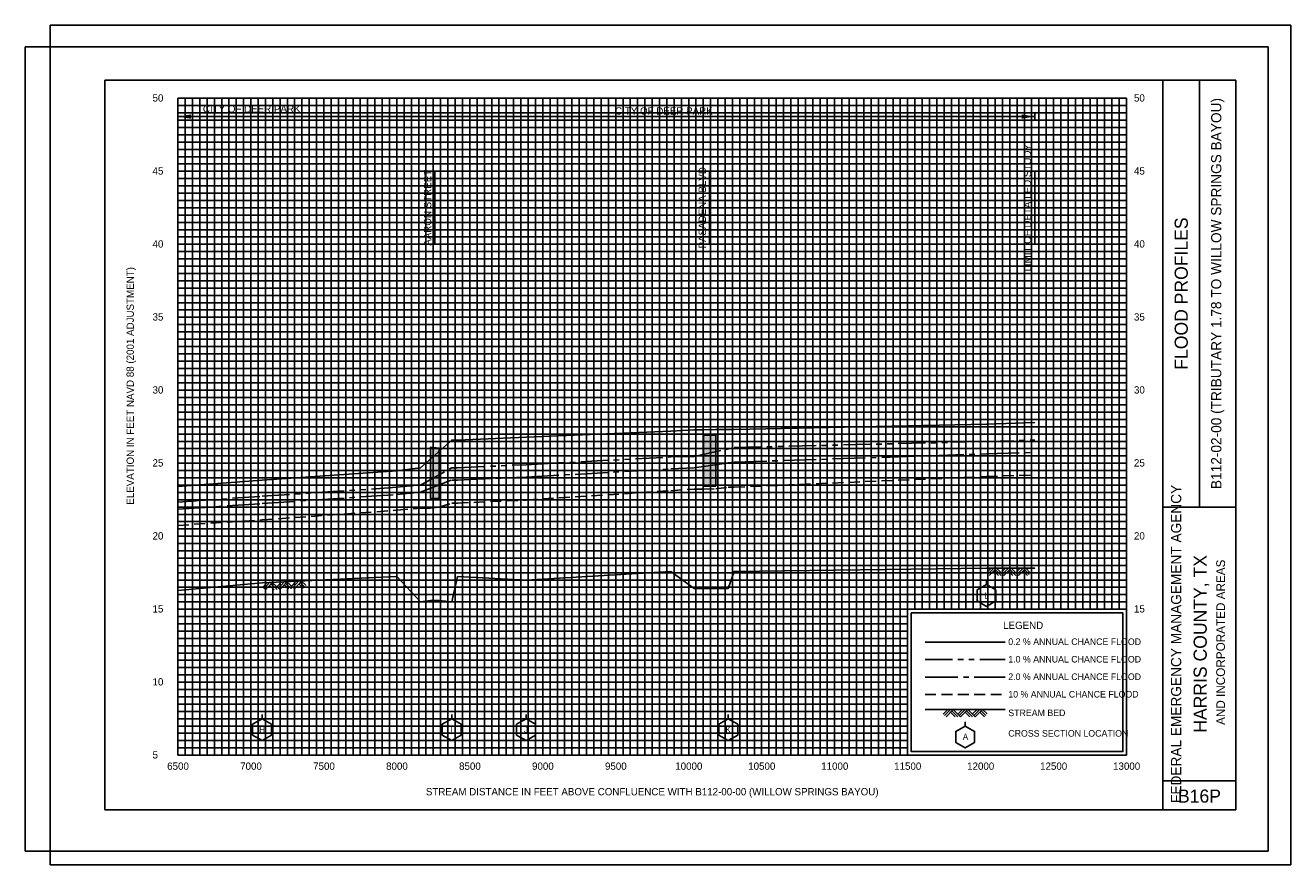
# Model space of a CAD drawing. Extents: x 8465 to 26284, y -89153 to -83390.
# Tile 2 of 2: x 17614 to 26284, y -89153 to -83403. Entities that reach past the tile are written whole.
import ezdxf
from ezdxf.enums import TextEntityAlignment as Align

# ---------------------------------------------------------------- set-up
doc = ezdxf.new("R2010")
doc.units = 0
doc.header["$LTSCALE"] = 300
doc.header["$MEASUREMENT"] = 0
for name, pattern in [('CENTER2', [1.125, 0.75, -0.125, 0.125, -0.125]), ('HIDDEN', [0.375, 0.25, -0.125]), ('PHANTOM2', [1.25, 0.625, -0.125, 0.125, -0.125, 0.125, -0.125])]:
    doc.linetypes.add(name, pattern=pattern)
doc.layers.get('0').update_dxf_attribs({"linetype": 'CONTINUOUS'})
for name, color, linetype in [('1', 5, 'CONTINUOUS'), ('7', 7, 'CONTINUOUS'), ('BACKWATER', 7, 'CONTINUOUS'), ('CULVERT', 7, 'CONTINUOUS'), ('GRIDS', 7, 'CONTINUOUS'), ('LEGEND_BOX', 7, 'CONTINUOUS'), ('ROCK', 7, 'CONTINUOUS'), ('STREAM', 5, 'CONTINUOUS'), ('SYMBOL', 3, 'CONTINUOUS'), ('WS10', 4, 'HIDDEN'), ('WS100', 5, 'PHANTOM2'), ('WS50', 1, 'CENTER2'), ('WS500', 1, 'CONTINUOUS'), ('XSEC', 7, 'CONTINUOUS'), ('XSECTEXTLINE', 7, 'CONTINUOUS')]:
    doc.layers.add(name, color=color, linetype=linetype)
doc.styles.add('HARRIS', font='UNVR57W.TTF')
picture_1 = doc.add_image_def('image2.jpg', size_in_pixel=(3400, 2200))

# ---------------------------------------------------------------- blocks, each defined once
blk = doc.blocks.new('ROCK', base_point=(0.312992, 0.001282))
at = {"layer": 'ROCK', "color": 1}
for p, q in [((0.375301, 0.001282), (0.312992, -0.061027)), ((0.412987, 0.001282), (0.331835, -0.07987)), ((0.450728, 0.001282), (0.350678, -0.098768)), ((0.450728, 0.001282), (0.550778, -0.098768)), ((0.575401, 0.001282), (0.513092, -0.061027)), ((0.613087, 0.001282), (0.531935, -0.07987)), ((0.650828, 0.001282), (0.550778, -0.098768)), ((0.650828, 0.001282), (0.750878, -0.098768)), ((0.775501, 0.001282), (0.713192, -0.061027)), ((0.813187, 0.001282), (0.732035, -0.07987)), ((0.850928, 0.001282), (0.750878, -0.098768)), ((0.850928, 0.001282), (0.913234, -0.06103)), ((0.413042, -0.036404), (0.475407, -0.098768)), ((0.431885, -0.017561), (0.513092, -0.098768)), ((0.613142, -0.036404), (0.675507, -0.098768)), ((0.631985, -0.017561), (0.713192, -0.098768)), ((0.813242, -0.036404), (0.875607, -0.098768)), ((0.832085, -0.017561), (0.895905, -0.08317))]:
    blk.add_line(p, q, dxfattribs=at)
blk = doc.blocks.new('XSEC')
at = {"layer": 'XSEC'}
blk.add_line((0, 0.149558), (0, 0.207141), dxfattribs=at)
blk.add_lwpolyline([(-0.129917, 0.074558), (-0.129917, -0.075442), (0, -0.150442), (0.129917, -0.075442), (0.129917, 0.074558), (0, 0.149558), (-0.129917, 0.074558), (-0.129917, 0.074558)], dxfattribs=at)

msp = doc.modelspace()

# ---------------------------------------------------------------- hatches: boundary and pattern name
at = {"layer": 'SYMBOL'}
h = msp.add_hatch(color=250, dxfattribs=at)
h.paths.add_polyline_path([(20389.9, -86644.4), (20389.9, -86294.1), (20450.4, -86300.4), (20450.4, -86644.4)])
h.paths.add_polyline_path([(22260, -86560.4), (22260, -86213.5), (22345, -86210.5), (22345, -86560.4)])

# ---------------------------------------------------------------- linework, layer by layer
at = {"color": 7, "elevation": 1000}
msp.add_lwpolyline([(24053.8, -88203.4), (23988.9, -88240.9), (23988.9, -88315.9), (24053.8, -88353.4), (24118.8, -88315.9), (24118.8, -88240.9), (24053.8, -88203.4)], dxfattribs=at)
at = {"linetype": 'ByBlock'}
for points in [[(18749.3, -84043.6, 1000), (18749.3, -84013.6, 1000), (18659.3, -84028.6, 1000)], [(24440.7, -84013.4, 1000), (24440.7, -84043.4, 1000), (24530.7, -84028.4, 1000)]]:
    msp.add_solid(points, dxfattribs=at)
at = {"layer": '1', "color": 8}
for p, q in [((17784.4, -83403.4, 1000), (17784.4, -89153.4, 1000)), ((26284.4, -83403.4, 1000), (17784.4, -83403.4, 1000)), ((26284.4, -83403.4, 1000), (26284.4, -89153.4, 1000)), ((26284.4, -89153.4, 1000), (26284.4, -83403.4, 1000)), ((26284.4, -83403.4, 1000), (26284.4, -89153.4, 1000)), ((17784.4, -89153.4, 1000), (26284.4, -89153.4, 1000))]:
    msp.add_line(p, q, dxfattribs=at)
at = {"layer": '1', "color": 162}
for p, q in [((18159.4, -83778.4, 1000), (18159.4, -88778.4, 1000)), ((25909.4, -83778.4, 1000), (18159.4, -83778.4, 1000)), ((25409.3, -88778.4, 1000), (25409.3, -83778.4, 1000)), ((25659.3, -86703.4, 1000), (25659.3, -83778.4, 1000)), ((25909.4, -88778.4, 1000), (25909.4, -83778.4, 1000)), ((25409.3, -86703.4, 1000), (25909.3, -86703.4, 1000)), ((25409.3, -88578.4, 1000), (25909.3, -88578.4, 1000)), ((18159.4, -88778.4, 1000), (25909.4, -88778.4, 1000))]:
    msp.add_line(p, q, dxfattribs=at)
at = {"layer": '7'}
for p, q in [((24053.8, -88203.4, 1000), (24053.8, -88174.6, 1000)), ((24053.8, -88203.4, 1000), (23988.9, -88240.9, 1000)), ((23988.9, -88240.9, 1000), (23988.9, -88315.9, 1000)), ((23988.9, -88240.9, 1000), (23988.9, -88240.9, 1000)), ((23988.9, -88240.9, 1000), (23988.9, -88240.9, 1000)), ((24118.8, -88240.9, 1000), (24053.8, -88203.4, 1000)), ((24118.8, -88315.9, 1000), (24118.8, -88240.9, 1000)), ((23988.9, -88315.9, 1000), (24053.8, -88353.4, 1000)), ((24053.8, -88353.4, 1000), (24118.8, -88315.9, 1000))]:
    msp.add_line(p, q, dxfattribs=at)
at = {"layer": 'BACKWATER'}
for p, q in [((18659.3, -83954.5, 1000), (18659.3, -84104.5, 1000)), ((24530.7, -84003.4, 1000), (24530.7, -84053.4, 1000)), ((18662.2, -84028.4, 1000), (24530.7, -84028.4, 1000))]:
    msp.add_line(p, q, dxfattribs=at)
at = {"layer": 'CULVERT', "color": 252, "elevation": 500}
for points in [[(22260, -86560.4), (22260, -86213.5), (22345, -86210.5), (22345, -86560.4), (22260, -86560.4)], [(20389.9, -86644.4), (20389.9, -86294.1), (20450.4, -86300.4), (20450.4, -86644.4), (20389.9, -86644.4)]]:
    msp.add_lwpolyline(points, dxfattribs=at)
at = {"layer": 'GRIDS', "color": 50}
for p, q in [((18659.3, -88403.4, 1000), (18659.3, -83903.4, 1000)), ((18659.3, -83903.4, 1000), (25159.3, -83903.4, 1000)), ((19159.3, -88403.4, 1000), (19159.3, -83903.4, 1000)), ((19659.3, -88403.4, 1000), (19659.3, -83903.4, 1000)), ((20159.3, -88403.4, 1000), (20159.3, -83903.4, 1000)), ((20659.3, -88403.4, 1000), (20659.3, -83903.4, 1000)), ((21159.2, -88403.4, 1000), (21159.2, -83903.4, 1000)), ((21659.3, -88403.4, 1000), (21659.3, -83903.4, 1000)), ((22159.3, -88403.4, 1000), (22159.3, -83903.4, 1000)), ((22659.3, -88403.4, 1000), (22659.3, -83903.4, 1000)), ((23159.3, -88403.4, 1000), (23159.3, -83903.4, 1000)), ((23659.3, -88403.4, 1000), (23659.3, -83903.4, 1000)), ((25159.3, -88403.4, 1000), (25159.3, -83903.4, 1000)), ((18659.3, -84903.4, 1000), (25159.3, -84903.4, 1000)), ((18659.3, -85403.4, 1000), (25159.3, -85403.4, 1000)), ((18659.3, -85903.4, 1000), (25159.3, -85903.4, 1000)), ((18659.3, -86403.4, 1000), (25159.3, -86403.4, 1000)), ((18659.3, -86903.4, 1000), (25159.3, -86903.4, 1000)), ((18659.3, -87403.4, 1000), (25159.3, -87403.4, 1000)), ((18659.3, -87903.4, 1000), (23659.3, -87903.4, 1000)), ((18659.3, -88403.4, 1000), (25159.3, -88403.4, 1000))]:
    msp.add_line(p, q, dxfattribs=at)
at = {"layer": 'GRIDS', "color": 8, "linetype": 'Continuous'}
for p, q in [((18709.3, -88403.4, 1000), (18709.3, -83903.4, 1000)), ((18759.3, -88403.4, 1000), (18759.3, -83903.4, 1000)), ((18809.3, -88403.4, 1000), (18809.3, -83903.4, 1000)), ((18859.3, -88403.4, 1000), (18859.3, -83903.4, 1000)), ((18909.3, -88403.4, 1000), (18909.3, -83903.4, 1000)), ((18959.3, -88403.4, 1000), (18959.3, -83903.4, 1000)), ((19009.3, -88403.4, 1000), (19009.3, -83903.4, 1000)), ((19059.3, -88403.4, 1000), (19059.3, -83903.4, 1000)), ((19109.3, -88403.4, 1000), (19109.3, -83903.4, 1000)), ((19209.3, -88403.4, 1000), (19209.3, -83903.4, 1000)), ((19259.3, -88403.4, 1000), (19259.3, -83903.4, 1000)), ((19309.3, -88403.4, 1000), (19309.3, -83903.4, 1000)), ((19359.3, -88403.4, 1000), (19359.3, -83903.4, 1000)), ((19409.3, -88403.4, 1000), (19409.3, -83903.4, 1000)), ((19459.3, -88403.4, 1000), (19459.3, -83903.4, 1000)), ((19509.3, -88403.4, 1000), (19509.3, -83903.4, 1000)), ((19559.3, -88403.4, 1000), (19559.3, -83903.4, 1000)), ((19609.3, -88403.4, 1000), (19609.3, -83903.4, 1000)), ((19709.3, -88403.4, 1000), (19709.3, -83903.4, 1000)), ((19759.3, -88403.4, 1000), (19759.3, -83903.4, 1000)), ((19809.3, -88403.4, 1000), (19809.3, -83903.4, 1000)), ((19859.3, -88403.4, 1000), (19859.3, -83903.4, 1000)), ((19909.3, -88403.4, 1000), (19909.3, -83903.4, 1000)), ((19959.3, -88403.4, 1000), (19959.3, -83903.4, 1000)), ((20009.3, -88403.4, 1000), (20009.3, -83903.4, 1000)), ((20059.3, -88403.4, 1000), (20059.3, -83903.4, 1000)), ((20109.3, -88403.4, 1000), (20109.3, -83903.4, 1000)), ((20209.3, -88403.4, 1000), (20209.3, -83903.4, 1000)), ((20259.3, -88403.4, 1000), (20259.3, -83903.4, 1000)), ((20309.3, -88403.4, 1000), (20309.3, -83903.4, 1000)), ((20359.3, -88403.4, 1000), (20359.3, -83903.4, 1000)), ((20409.3, -88403.4, 1000), (20409.3, -83903.4, 1000)), ((20459.3, -88403.4, 1000), (20459.3, -83903.4, 1000)), ((20509.3, -88403.4, 1000), (20509.3, -83903.4, 1000)), ((20559.3, -88403.4, 1000), (20559.3, -83903.4, 1000)), ((20609.3, -88403.4, 1000), (20609.3, -83903.4, 1000)), ((20709.3, -88403.4, 1000), (20709.3, -83903.4, 1000)), ((20759.3, -88403.4, 1000), (20759.3, -83903.4, 1000)), ((20809.3, -88403.4, 1000), (20809.3, -83903.4, 1000)), ((20859.3, -88403.4, 1000), (20859.3, -83903.4, 1000)), ((20909.3, -88403.4, 1000), (20909.3, -83903.4, 1000)), ((20959.3, -88403.4, 1000), (20959.3, -83903.4, 1000)), ((21009.3, -88403.4, 1000), (21009.3, -83903.4, 1000)), ((21059.3, -88403.4, 1000), (21059.3, -83903.4, 1000)), ((21109.3, -88403.4, 1000), (21109.3, -83903.4, 1000)), ((21159.3, -88353.4, 1000), (21159.3, -83903.4, 1000)), ((21209.3, -88403.4, 1000), (21209.3, -83903.4, 1000)), ((21259.3, -88403.4, 1000), (21259.3, -83903.4, 1000)), ((21309.3, -88403.4, 1000), (21309.3, -83903.4, 1000)), ((21359.3, -88403.4, 1000), (21359.3, -83903.4, 1000)), ((21409.3, -88403.4, 1000), (21409.3, -83903.4, 1000)), ((21459.3, -88403.4, 1000), (21459.3, -83903.4, 1000)), ((21509.3, -88403.4, 1000), (21509.3, -83903.4, 1000)), ((21559.3, -88403.4, 1000), (21559.3, -83903.4, 1000)), ((21609.3, -88403.4, 1000), (21609.3, -83903.4, 1000)), ((21709.3, -88403.4, 1000), (21709.3, -83903.4, 1000)), ((21759.3, -88403.4, 1000), (21759.3, -83903.4, 1000)), ((21809.3, -88403.4, 1000), (21809.3, -83903.4, 1000)), ((21859.3, -88403.4, 1000), (21859.3, -83903.4, 1000)), ((21909.3, -88403.4, 1000), (21909.3, -83903.4, 1000)), ((21959.3, -88403.4, 1000), (21959.3, -83903.4, 1000)), ((22009.3, -88403.4, 1000), (22009.3, -83903.4, 1000)), ((22059.3, -88403.4, 1000), (22059.3, -83903.4, 1000)), ((22109.3, -88403.4, 1000), (22109.3, -83903.4, 1000)), ((22209.3, -88403.4, 1000), (22209.3, -83903.4, 1000)), ((22259.3, -88403.4, 1000), (22259.3, -83903.4, 1000)), ((22309.3, -88403.4, 1000), (22309.3, -83903.4, 1000)), ((22359.3, -88403.4, 1000), (22359.3, -83903.4, 1000)), ((22409.3, -88403.4, 1000), (22409.3, -83903.4, 1000)), ((22459.3, -88403.4, 1000), (22459.3, -83903.4, 1000)), ((22509.3, -88403.4, 1000), (22509.3, -83903.4, 1000)), ((22559.3, -88403.4, 1000), (22559.3, -83903.4, 1000)), ((22609.3, -88403.4, 1000), (22609.3, -83903.4, 1000)), ((22709.3, -88403.4, 1000), (22709.3, -83903.4, 1000)), ((22759.3, -88403.4, 1000), (22759.3, -83903.4, 1000)), ((22809.3, -88403.4, 1000), (22809.3, -83903.4, 1000)), ((22859.3, -88403.4, 1000), (22859.3, -83903.4, 1000)), ((22909.3, -88403.4, 1000), (22909.3, -83903.4, 1000)), ((22959.3, -88403.4, 1000), (22959.3, -83903.4, 1000)), ((23009.3, -88403.4, 1000), (23009.3, -83903.4, 1000)), ((23059.3, -88403.4, 1000), (23059.3, -83903.4, 1000)), ((23109.3, -88403.4, 1000), (23109.3, -83903.4, 1000)), ((23209.3, -88403.4, 1000), (23209.3, -83903.4, 1000)), ((23259.3, -88403.4, 1000), (23259.3, -83903.4, 1000)), ((23309.3, -88403.4, 1000), (23309.3, -83903.4, 1000)), ((23359.3, -88403.4, 1000), (23359.3, -83903.4, 1000)), ((23409.3, -88403.4, 1000), (23409.3, -83903.4, 1000)), ((23459.3, -88403.4, 1000), (23459.3, -83903.4, 1000)), ((23509.3, -88403.4, 1000), (23509.3, -83903.4, 1000)), ((23559.3, -88403.4, 1000), (23559.3, -83903.4, 1000)), ((23609.3, -88403.4, 1000), (23609.3, -83903.4, 1000)), ((23709.3, -87403.4, 1000), (23709.3, -83903.4, 1000)), ((23759.3, -87403.4, 1000), (23759.3, -83903.4, 1000)), ((23809.3, -87403.4, 1000), (23809.3, -83903.4, 1000)), ((23859.3, -87403.4, 1000), (23859.3, -83903.4, 1000)), ((23909.3, -87403.4, 1000), (23909.3, -83903.4, 1000)), ((23959.3, -87403.4, 1000), (23959.3, -83903.4, 1000)), ((24009.3, -87403.4, 1000), (24009.3, -83903.4, 1000)), ((24059.3, -87403.4, 1000), (24059.3, -83903.4, 1000)), ((24109.3, -87403.4, 1000), (24109.3, -83903.4, 1000)), ((24209.3, -87403.4, 1000), (24209.3, -83903.4, 1000)), ((24259.3, -87403.4, 1000), (24259.3, -83903.4, 1000)), ((24309.3, -87403.4, 1000), (24309.3, -83903.4, 1000)), ((24359.3, -87403.4, 1000), (24359.3, -83903.4, 1000)), ((24409.3, -87403.4, 1000), (24409.3, -83903.4, 1000)), ((24459.3, -87403.4, 1000), (24459.3, -83903.4, 1000)), ((24509.3, -87403.4, 1000), (24509.3, -83903.4, 1000)), ((24559.3, -87403.4, 1000), (24559.3, -83903.4, 1000)), ((24609.3, -87403.4, 1000), (24609.3, -83903.4, 1000)), ((24709.3, -87403.4, 1000), (24709.3, -83903.4, 1000)), ((24759.3, -87403.4, 1000), (24759.3, -83903.4, 1000)), ((24809.3, -87403.4, 1000), (24809.3, -83903.4, 1000)), ((24859.3, -87403.4, 1000), (24859.3, -83903.4, 1000)), ((24909.3, -87403.4, 1000), (24909.3, -83903.4, 1000)), ((24959.3, -87403.4, 1000), (24959.3, -83903.4, 1000)), ((25009.3, -87403.4, 1000), (25009.3, -83903.4, 1000)), ((25059.3, -87403.4, 1000), (25059.3, -83903.4, 1000)), ((25109.3, -87403.4, 1000), (25109.3, -83903.4, 1000)), ((18659.3, -83953.4, 1000), (25159.3, -83953.4, 1000)), ((18659.3, -84003.4, 1000), (25159.3, -84003.4, 1000)), ((18659.3, -84053.4, 1000), (25159.3, -84053.4, 1000)), ((18659.3, -84103.4, 1000), (25159.3, -84103.4, 1000)), ((18659.3, -84153.4, 1000), (25159.3, -84153.4, 1000)), ((18659.3, -84203.4, 1000), (25159.3, -84203.4, 1000)), ((18659.3, -84253.4, 1000), (25159.3, -84253.4, 1000)), ((18659.3, -84303.4, 1000), (25159.3, -84303.4, 1000)), ((18659.3, -84353.4, 1000), (25159.3, -84353.4, 1000)), ((18659.3, -84453.4, 1000), (25159.3, -84453.4, 1000)), ((18659.3, -84503.4, 1000), (25159.3, -84503.4, 1000)), ((18659.3, -84553.4, 1000), (25159.3, -84553.4, 1000)), ((18659.3, -84603.4, 1000), (25159.3, -84603.4, 1000)), ((18659.3, -84653.4, 1000), (25159.3, -84653.4, 1000)), ((18659.3, -84703.4, 1000), (25159.3, -84703.4, 1000)), ((18659.3, -84753.4, 1000), (25159.3, -84753.4, 1000)), ((18659.3, -84803.4, 1000), (25159.3, -84803.4, 1000)), ((18659.3, -84853.4, 1000), (25159.3, -84853.4, 1000)), ((18659.3, -84953.4, 1000), (25159.3, -84953.4, 1000)), ((18659.3, -85003.4, 1000), (25159.3, -85003.4, 1000)), ((18659.3, -85053.4, 1000), (25159.3, -85053.4, 1000)), ((18659.3, -85103.4, 1000), (25159.3, -85103.4, 1000)), ((18659.3, -85153.4, 1000), (25159.3, -85153.4, 1000)), ((18659.3, -85203.4, 1000), (25159.3, -85203.4, 1000)), ((18659.3, -85253.4, 1000), (25159.3, -85253.4, 1000)), ((18659.3, -85303.4, 1000), (25159.3, -85303.4, 1000)), ((18659.3, -85353.4, 1000), (25159.3, -85353.4, 1000)), ((18659.3, -85453.4, 1000), (25159.3, -85453.4, 1000)), ((18659.3, -85503.4, 1000), (25159.3, -85503.4, 1000)), ((18659.3, -85553.4, 1000), (25159.3, -85553.4, 1000)), ((18659.3, -85603.4, 1000), (25159.3, -85603.4, 1000)), ((18659.3, -85653.4, 1000), (25159.3, -85653.4, 1000)), ((18659.3, -85703.4, 1000), (25159.3, -85703.4, 1000)), ((18659.3, -85753.4, 1000), (25159.3, -85753.4, 1000)), ((18659.3, -85803.4, 1000), (25159.3, -85803.4, 1000)), ((18659.3, -85853.4, 1000), (25159.3, -85853.4, 1000)), ((18659.3, -85953.4, 1000), (25159.3, -85953.4, 1000)), ((18659.3, -86003.4, 1000), (25159.3, -86003.4, 1000)), ((18659.3, -86053.4, 1000), (25159.3, -86053.4, 1000)), ((18659.3, -86103.4, 1000), (25159.3, -86103.4, 1000)), ((18659.3, -86153.4, 1000), (25159.3, -86153.4, 1000)), ((18659.3, -86203.4, 1000), (25159.3, -86203.4, 1000)), ((18659.3, -86253.4, 1000), (25159.3, -86253.4, 1000)), ((18659.3, -86303.4, 1000), (25159.3, -86303.4, 1000)), ((18659.3, -86353.4, 1000), (25159.3, -86353.4, 1000)), ((18659.3, -86453.4, 1000), (25159.3, -86453.4, 1000)), ((18659.3, -86503.4, 1000), (25159.3, -86503.4, 1000)), ((18659.3, -86553.4, 1000), (25159.3, -86553.4, 1000)), ((18659.3, -86603.4, 1000), (25159.3, -86603.4, 1000)), ((18659.3, -86653.4, 1000), (25159.3, -86653.4, 1000)), ((18659.3, -86703.4, 1000), (25159.3, -86703.4, 1000)), ((18659.3, -86753.4, 1000), (25159.3, -86753.4, 1000)), ((18659.3, -86803.4, 1000), (25159.3, -86803.4, 1000)), ((18659.3, -86853.4, 1000), (25159.3, -86853.4, 1000)), ((18659.3, -86953.4, 1000), (25159.3, -86953.4, 1000)), ((18659.3, -87003.4, 1000), (25159.3, -87003.4, 1000)), ((18659.3, -87053.4, 1000), (25159.3, -87053.4, 1000)), ((18659.3, -87103.4, 1000), (25159.3, -87103.4, 1000)), ((18659.3, -87153.4, 1000), (25159.3, -87153.4, 1000)), ((18659.3, -87203.4, 1000), (25159.3, -87203.4, 1000)), ((18659.3, -87253.4, 1000), (25159.3, -87253.4, 1000)), ((18659.3, -87303.4, 1000), (25159.3, -87303.4, 1000)), ((18659.3, -87353.4, 1000), (25159.3, -87353.4, 1000)), ((18659.3, -87453.4, 1000), (23659.3, -87453.4, 1000)), ((18659.3, -87503.4, 1000), (23659.3, -87503.4, 1000)), ((18659.3, -87553.4, 1000), (23659.3, -87553.4, 1000)), ((18659.3, -87603.4, 1000), (23659.3, -87603.4, 1000)), ((18659.3, -87653.4, 1000), (23659.3, -87653.4, 1000)), ((18659.3, -87703.4, 1000), (23659.3, -87703.4, 1000)), ((18659.3, -87753.4, 1000), (23659.3, -87753.4, 1000)), ((18659.3, -87803.4, 1000), (23659.3, -87803.4, 1000)), ((18659.3, -87853.4, 1000), (23659.3, -87853.4, 1000)), ((18659.3, -87953.4, 1000), (23659.3, -87953.4, 1000)), ((18659.3, -88003.4, 1000), (23659.3, -88003.4, 1000)), ((18659.3, -88053.4, 1000), (23659.3, -88053.4, 1000)), ((18659.3, -88103.4, 1000), (23659.3, -88103.4, 1000)), ((18659.3, -88153.4, 1000), (23659.3, -88153.4, 1000)), ((18659.3, -88203.4, 1000), (23659.3, -88203.4, 1000)), ((18659.3, -88253.4, 1000), (23659.3, -88253.4, 1000)), ((18659.3, -88303.4, 1000), (23659.3, -88303.4, 1000)), ((18659.3, -88353.4, 1000), (23659.3, -88353.4, 1000))]:
    msp.add_line(p, q, dxfattribs=at)
at = {"layer": 'GRIDS', "color": 50, "linetype": 'Continuous'}
for p, q in [((24159.3, -87403.4, 1000), (24159.3, -83903.4, 1000)), ((24659.3, -87403.4, 1000), (24659.3, -83903.4, 1000)), ((18659.3, -84403.4, 1000), (25159.3, -84403.4, 1000))]:
    msp.add_line(p, q, dxfattribs=at)
at = {"layer": 'LEGEND_BOX', "color": 0, "elevation": 1000}
msp.add_lwpolyline([(23684.3, -87428.4), (23684.3, -88378.4), (25134.3, -88378.4), (25134.3, -87428.4), (23684.3, -87428.4), (23684.3, -87428.4)], dxfattribs=at)
at = {"layer": 'STREAM'}
msp.add_line((23778.8, -88090.1, 1000), (24328.8, -88090.1, 1000), dxfattribs=at)
at = {"layer": 'STREAM', "elevation": 500}
msp.add_lwpolyline([(18659.3, -87275.3), (19236.5, -87223.4), (20160, -87179.4), (20322.6, -87353.4), (20389.9, -87344.4), (20450.4, -87344.4), (20535.4, -87353.4), (20575.5, -87179.4), (21045.3, -87205.4), (22036.3, -87144.4), (22196.3, -87260.4), (22260, -87260.4), (22345, -87260.4), (22430, -87260.4), (22470, -87144.4), (24200, -87122.4), (24530.7, -87122.4), (24530.7, -87122.4)], dxfattribs=at)
at = {"layer": 'STREAM', "color": 1, "elevation": 1000}
msp.add_lwpolyline([(18659.3, -87275.3), (19236.5, -87223.4), (20160, -87179.4), (20322.6, -87353.4), (20389.9, -87344.4), (20450.4, -87344.4), (20535.4, -87353.4), (20575.5, -87179.4), (21045.3, -87205.4), (22036.3, -87144.4), (22196.3, -87260.4), (22260, -87260.4), (22345, -87260.4), (22430, -87260.4), (22470, -87144.4), (24200, -87122.4), (24530.7, -87122.4), (24530.7, -87122.4)], dxfattribs=at)
at = {"layer": 'WS10'}
msp.add_line((23778.7, -87988.4, 1000), (24328.7, -87988.4, 1000), dxfattribs=at)
at = {"layer": 'WS10', "elevation": 500}
msp.add_lwpolyline([(18659.3, -86829.2), (19236.5, -86791.4), (19236.5, -86791.4), (20160, -86725.4), (20160, -86725.4), (20322.6, -86711.4), (20322.6, -86711.4), (20389.9, -86711.4), (20389.9, -86711.4), (20450.4, -86704.4), (20450.4, -86704.4), (20535.4, -86676.4), (20535.4, -86676.4), (20575.5, -86676.4), (20575.5, -86676.4), (21045.3, -86655.4), (21045.3, -86655.4), (22036.3, -86591.4), (22036.3, -86591.4), (22196.3, -86580.4), (22196.3, -86580.4), (22260, -86580.4), (22260, -86580.4), (22345, -86578.4), (22345, -86578.4), (22430, -86568.4), (22430, -86568.4), (22470, -86567.4), (22470, -86567.4), (24200, -86494.4), (24200, -86494.4), (24530.7, -86483.4), (24530.7, -86483.4)], dxfattribs=at)
at = {"layer": 'WS100'}
msp.add_line((23778.8, -87748.4, 1000), (24328.8, -87748.4, 1000), dxfattribs=at)
at = {"layer": 'WS100', "elevation": 500}
msp.add_lwpolyline([(18659.3, -86669.5), (19236.5, -86629.4), (19236.5, -86629.4), (20160, -86568.4), (20160, -86568.4), (20322.6, -86551.4), (20322.6, -86551.4), (20322.6, -86553.4), (20322.6, -86553.4), (20535.4, -86434.4), (20535.4, -86434.4), (20535.4, -86434.4), (20535.4, -86434.4), (20575.5, -86434.4), (20575.5, -86434.4), (21045.3, -86413.4), (21045.3, -86413.4), (22036.3, -86360.4), (22036.3, -86360.4), (22196.3, -86356.4), (22196.3, -86356.4), (22196.3, -86356.4), (22196.3, -86356.4), (22470, -86296.4), (22470, -86296.4), (22470, -86296.4), (22470, -86296.4), (22470, -86296.4), (22470, -86296.4), (24200, -86254.4), (24200, -86254.4), (24530.7, -86244.4), (24530.7, -86244.4)], dxfattribs=at)
at = {"layer": 'WS50'}
msp.add_line((23778.8, -87868.4, 1000), (24328.8, -87868.4, 1000), dxfattribs=at)
at = {"layer": 'WS50', "elevation": 500}
msp.add_lwpolyline([(18659.3, -86718.9), (19236.5, -86679.4), (19236.5, -86679.4), (20160, -86617.4), (20160, -86617.4), (20322.6, -86601.4), (20322.6, -86601.4), (20322.6, -86601.4), (20322.6, -86601.4), (20535.4, -86518.4), (20535.4, -86518.4), (20535.4, -86518.4), (20535.4, -86518.4), (20575.5, -86518.4), (20575.5, -86518.4), (21045.3, -86498.4), (21045.3, -86498.4), (22036.3, -86442.4), (22036.3, -86442.4), (22196.3, -86435.4), (22196.3, -86435.4), (22196.3, -86435.4), (22196.3, -86435.4), (22430, -86401.4), (22430, -86401.4), (22430, -86401.4), (22430, -86401.4), (22470, -86396.4), (22470, -86396.4), (24200, -86339.4), (24200, -86339.4), (24530.7, -86329.4), (24530.7, -86329.4)], dxfattribs=at)
at = {"layer": 'WS500'}
msp.add_line((23778.8, -87628.4, 1000), (24328.8, -87628.4, 1000), dxfattribs=at)
at = {"layer": 'WS500', "elevation": 500}
msp.add_lwpolyline([(18659.3, -86562.4), (19236.5, -86518.4), (19236.5, -86518.4), (20160, -86454.4), (20160, -86454.4), (20322.6, -86434.4), (20322.6, -86434.4), (20322.6, -86434.4), (20322.6, -86434.4), (20535.4, -86244.4), (20535.4, -86244.4), (20535.4, -86244.4), (20535.4, -86244.4), (20575.5, -86244.4), (20575.5, -86244.4), (21045.3, -86224.4), (21045.3, -86224.4), (22036.3, -86183.4), (22036.3, -86183.4), (22196.3, -86174.4), (22196.3, -86174.4), (22260, -86174.4), (22260, -86174.4), (22345, -86171.4), (22345, -86171.4), (22430, -86171.4), (22430, -86171.4), (22470, -86171.4), (22470, -86171.4), (24200, -86136.4), (24200, -86136.4), (24530.7, -86124.4), (24530.7, -86124.4)], dxfattribs=at)
at = {"layer": 'XSECTEXTLINE', "color": 0, "elevation": 500}
for points in [[(20420.1, -84903.4), (20420.1, -84403.4), (20420.1, -84403.4)], [(22302.5, -84903.4), (22302.5, -84403.4), (22302.5, -84403.4)], [(24530.7, -84903.4), (24530.7, -84403.4), (24530.7, -84403.4)]]:
    msp.add_lwpolyline(points, dxfattribs=at)

# ---------------------------------------------------------------- block references
at = {"layer": 'ROCK', "color": 1, "xscale": 500, "yscale": 500, "zscale": 500}
msp.add_blockref('ROCK', (24200, -87122.4, 500), dxfattribs=at)
at = {"layer": 'ROCK', "color": 1, "xscale": 500.0000000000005, "yscale": 500, "zscale": 500, "rotation": 2.727761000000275}
msp.add_blockref('ROCK', (19236.5, -87223.4, 500), dxfattribs=at)
at = {"layer": 'ROCK', "xscale": 500.0000000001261, "yscale": 500, "zscale": 500, "rotation": 0.1250770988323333}
msp.add_blockref('ROCK', (23903.8, -88090.4, 666.5), dxfattribs=at)
at = {"layer": 'XSEC', "color": 3, "xscale": 500, "yscale": 500, "zscale": 500}
for p in [(24200, -87308.9, 500), (19236.5, -88228.4, 500), (20535.4, -88228.4, 500), (21045.3, -88228.4, 500), (22430, -88228.4, 500)]:
    msp.add_blockref('XSEC', p, dxfattribs=at)

# ---------------------------------------------------------------- texts
at = {"style": 'HARRIS'}
for s, height, p in [('50', 50, (18485.5, -83925.9, 1000)), ('50', 50, (25210.5, -83925.9, 1000)), ('45', 50, (18485.5, -84425.9, 1000)), ('45', 50, (25210.5, -84425.9, 1000)), ('40', 50, (18485.5, -84925.9, 1000)), ('40', 50, (25210.5, -84925.9, 1000)), ('35', 50, (18485.5, -85425.9, 1000)), ('35', 50, (25210.5, -85425.9, 1000)), ('30', 50, (18485.5, -85925.9, 1000)), ('30', 50, (25210.5, -85925.9, 1000)), ('25', 50, (18485.5, -86425.9, 1000)), ('25', 50, (25210.5, -86425.9, 1000)), ('20', 50, (18485.5, -86925.9, 1000)), ('20', 50, (25210.5, -86925.9, 1000)), ('15', 50, (18485.5, -87425.9, 1000)), ('15', 50, (25210.5, -87425.9, 1000)), ('LEGEND', 50, (24313.7, -87538.7, 1000)), ('0.2 % ANNUAL CHANCE FLOOD', 45, (24349.4, -87648.4, 1000)), ('1.0 % ANNUAL CHANCE FLOOD', 45, (24349.4, -87768.4, 1000)), ('10', 50, (18485.5, -87925.9, 1000)), ('2.0 % ANNUAL CHANCE FLOOD', 45, (24349.4, -87888.4, 1000)), ('10 % ANNUAL CHANCE FLOOD', 45, (24349.4, -88008.4, 1000)), ('STREAM BED', 45, (24349.4, -88135.9, 1000)), ('CROSS SECTION LOCATION', 45, (24349.4, -88276.3, 1000)), ('5', 50, (18485.5, -88425.9, 1000))]:
    msp.add_text(s, height=height, dxfattribs=at).set_placement(p)
for p in [(18830.6, -83950.8, 1000), (21655, -83965, 1000)]:
    msp.add_text('CITY OF DEER PARK', height=50, dxfattribs=at).set_placement(p, align=Align.TOP_LEFT)
for s, height, p in [('B112-02-00 (TRIBUTARY 1.78 TO WILLOW SPRINGS BAYOU)', 70, (25809.3, -85240.9, 1000)), ('LIMIT OF DETAILED STUDY', 50, (24505.7, -84653.4, 500)), ('AARON STREET', 50, (20395.1, -84653.4, 500)), ('PASADENA BLVD', 50, (22277.5, -84653.4, 500)), ('HARRIS COUNTY, TX', 90, (25709.3, -87640.9, 1000))]:
    msp.add_text(s, height=height, rotation=90, dxfattribs=at).set_placement(p, align=Align.CENTER)
at = {"color": 30, "style": 'HARRIS'}
msp.add_text('FLOOD PROFILES', height=90, rotation=90, dxfattribs=at).set_placement((25579.3, -85240.9, 1000), align=Align.CENTER)
at = {"style": 'HARRIS'}
msp.add_text('ELEVATION IN FEET NAVD 88 (2001 ADJUSTMENT)', height=50, rotation=90, dxfattribs=at).set_placement((18357.4, -86687.1, 1000))
at = {"color": 250, "style": 'HARRIS'}
for s, height, p in [('FEDERAL EMERGENCY MANAGEMENT AGENCY', 70, (25534.3, -87640.9, 1000)), (' AND INCORPORATED AREAS', 60, (25834.3, -87640.9, 1000))]:
    msp.add_text(s, height=height, rotation=90, dxfattribs=at).set_placement(p, align=Align.CENTER)
at = {"color": 0, "style": 'HARRIS'}
for s, p in [('L', (24200, -87308.9, 500)), ('H', (19236.5, -88228.4, 500)), ('I', (20535.4, -88228.4, 500)), ('J', (21045.3, -88228.4, 500)), ('K', (22430, -88228.4, 500))]:
    msp.add_text(s, height=42.5, dxfattribs=at).set_placement(p, align=Align.MIDDLE_CENTER)
msp.add_text('A', height=42.5, dxfattribs=at).set_placement((24037.1, -88299, 1000))
at = {"style": 'HARRIS'}
for s, height, p in [('6500', 50, (18660.2, -88503.4, 1000)), ('7000', 50, (19160.2, -88503.4, 1000)), ('7500', 50, (19660.2, -88503.4, 1000)), ('8000', 50, (20160.2, -88503.4, 1000)), ('8500', 50, (20660.2, -88503.4, 1000)), ('9000', 50, (21160.2, -88503.4, 1000)), ('9500', 50, (21660.2, -88503.4, 1000)), ('10000', 50, (22160.2, -88503.4, 1000)), ('10500', 50, (22660.2, -88503.4, 1000)), ('11000', 50, (23160.2, -88503.4, 1000)), ('11500', 50, (23660.2, -88503.4, 1000)), ('12000', 50, (24160.2, -88503.4, 1000)), ('12500', 50, (24660.2, -88503.4, 1000)), ('13000', 50, (25160.2, -88503.4, 1000)), ('STREAM DISTANCE IN FEET ABOVE CONFLUENCE WITH B112-00-00 (WILLOW SPRINGS BAYOU)', 50, (21909.3, -88678.4, 1000)), ('B16P', 90, (25659.3, -88728.4, 1000))]:
    msp.add_text(s, height=height, dxfattribs=at).set_placement(p, align=Align.CENTER)

# ---------------------------------------------------------------- pictures from other files: only their frames are drawn
at = {"layer": 'WS100', "color": 6}
image = msp.add_image(picture_1, insert=(26129.7, -83551.3, 1000), size_in_units=(8516, 5510.4), rotation=180, dxfattribs=dict(at, fade=30))
image.dxf.flags = 7

doc.saveas('drawing.dxf')
